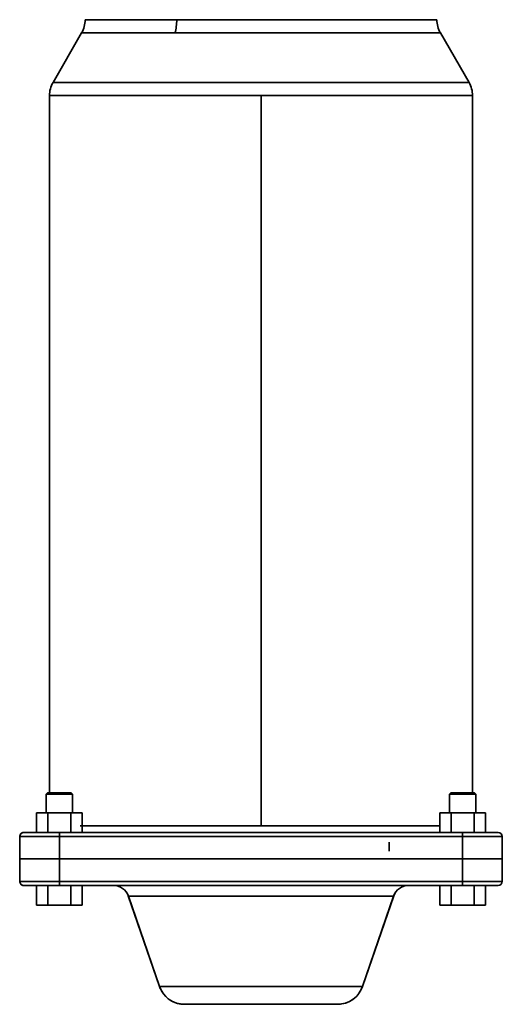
# Model space of a CAD drawing. Header units: inches. Extents: x 4301 to 6879, y 356 to 3146.
# Tile 3 of 16: x 5433 to 5798, y 356 to 1102. Entities that reach past the tile are written whole.
import ezdxf

# ---------------------------------------------------------------- set-up
doc = ezdxf.new("R2010")
doc.units = ezdxf.units.IN
doc.header["$MEASUREMENT"] = 0

msp = doc.modelspace()

# ---------------------------------------------------------------- linework, layer by layer
at = {"color": 7, "lineweight": 35}
for p, q in [((5551.64, 1101.76), (5482.41, 1101.76)), ((5615.41, 1101.76), (5551.64, 1101.76)), ((5748.41, 1101.76), (5615.41, 1101.76)), ((5479.73, 1091.76), (5458.09, 1054.28)), ((5550.36, 1091.76), (5479.73, 1091.76)), ((5479.73, 1091.76), (5550.36, 1091.76)), ((5751.09, 1091.76), (5550.36, 1091.76)), ((5550.36, 1091.76), (5751.09, 1091.76)), ((5772.73, 1054.28), (5751.09, 1091.76)), ((5751.09, 1091.76), (5772.73, 1054.28)), ((5772.73, 1054.28), (5458.09, 1054.28)), ((5458.09, 1054.28), (5772.73, 1054.28)), ((5455.41, 1044.28), (5615.41, 1044.28)), ((5615.41, 1044.28), (5455.41, 1044.28)), ((5455.41, 1044.28), (5455.41, 516.4)), ((5775.41, 1044.28), (5615.41, 1044.28)), ((5615.41, 491.4), (5615.41, 1044.28)), ((5615.41, 1044.28), (5775.41, 1044.28)), ((5615.41, 491.4), (5615.41, 1044.28)), ((5775.41, 1044.28), (5775.41, 516.4)), ((5472.91, 515.4), (5452.91, 515.4)), ((5452.91, 515.4), (5472.91, 515.4)), ((5777.91, 515.4), (5757.91, 515.4)), ((5757.91, 515.4), (5777.91, 515.4)), ((5767.91, 486.4), (5462.91, 486.4)), ((5767.91, 486.4), (5462.91, 486.4)), ((5478.58, 491.4), (5615.41, 491.4)), ((5480.23, 491.4), (5615.41, 491.4)), ((5615.41, 491.4), (5750.59, 491.4)), ((5615.41, 491.4), (5750.59, 491.4)), ((5462.91, 483.4), (5432.91, 483.4)), ((5432.91, 483.4), (5462.91, 483.4)), ((5767.91, 483.4), (5462.91, 483.4)), ((5462.91, 483.4), (5767.91, 483.4)), ((5797.91, 483.4), (5767.91, 483.4)), ((5767.91, 483.4), (5797.91, 483.4)), ((5462.91, 466.4), (5432.91, 466.4)), ((5432.91, 466.4), (5462.91, 466.4)), ((5767.91, 466.4), (5462.91, 466.4)), ((5462.91, 466.4), (5767.91, 466.4)), ((5462.91, 466.4), (5767.91, 466.4)), ((5767.91, 466.4), (5462.91, 466.4)), ((5797.91, 466.4), (5767.91, 466.4)), ((5767.91, 466.4), (5797.91, 466.4)), ((5462.91, 449.4), (5432.91, 449.4)), ((5432.91, 449.4), (5462.91, 449.4)), ((5767.91, 449.4), (5462.91, 449.4)), ((5462.91, 449.4), (5767.91, 449.4)), ((5767.91, 449.4), (5797.91, 449.4)), ((5767.91, 449.4), (5797.91, 449.4)), ((5767.91, 446.4), (5462.91, 446.4)), ((5767.91, 446.4), (5462.91, 446.4)), ((5503.74, 446.4), (5480.23, 446.4)), ((5503.74, 446.4), (5727.08, 446.4)), ((5750.59, 446.4), (5727.08, 446.4)), ((5794.91, 446.4), (5767.91, 446.4)), ((5538.64, 369.89), (5515.04, 438.43)), ((5538.64, 369.89), (5515.08, 438.31)), ((5515.08, 438.31), (5715.74, 438.31)), ((5715.74, 438.31), (5515.08, 438.31)), ((5515.08, 438.31), (5538.64, 369.89)), ((5715.77, 438.42), (5692.18, 369.89)), ((5715.74, 438.31), (5692.18, 369.89)), ((5692.18, 369.89), (5715.74, 438.31)), ((5538.64, 369.89), (5692.18, 369.89)), ((5692.18, 369.89), (5538.64, 369.89)), ((5673.27, 356.4), (5557.55, 356.4)), ((5673.27, 356.4), (5557.55, 356.4))]:
    msp.add_line(p, q, dxfattribs=at)
at = {"color": 7, "lineweight": 35, "ltscale": 0.035355}
for p, q in [((5453.91, 516.4), (5452.91, 515.4)), ((5452.91, 515.4), (5453.91, 516.4)), ((5472.91, 515.4), (5471.91, 516.4)), ((5471.91, 516.4), (5472.91, 515.4)), ((5758.91, 516.4), (5757.91, 515.4)), ((5757.91, 515.4), (5758.91, 516.4)), ((5777.91, 515.4), (5776.91, 516.4)), ((5776.91, 516.4), (5777.91, 515.4))]:
    msp.add_line(p, q, dxfattribs=at)
at = {"color": 7, "lineweight": 35, "ltscale": 0.35}
for p, q in [((5452.91, 501.4), (5452.91, 515.4)), ((5452.91, 515.4), (5452.91, 501.4)), ((5452.91, 501.4), (5452.91, 515.4)), ((5452.91, 515.4), (5452.91, 501.4)), ((5472.91, 515.4), (5472.91, 501.4)), ((5472.91, 515.4), (5472.91, 501.4)), ((5757.91, 501.4), (5757.91, 515.4)), ((5757.91, 515.4), (5757.91, 501.4)), ((5777.91, 515.4), (5777.91, 501.4)), ((5777.91, 515.4), (5777.91, 501.4))]:
    msp.add_line(p, q, dxfattribs=at)
at = {"color": 7, "lineweight": 35, "ltscale": 0.45}
for p, q in [((5471.91, 516.4), (5453.91, 516.4)), ((5776.91, 516.4), (5758.91, 516.4))]:
    msp.add_line(p, q, dxfattribs=at)
at = {"color": 7, "lineweight": 35, "ltscale": 0.004323}
for p, q in [((5453.91, 516.4), (5454.08, 516.4)), ((5471.74, 516.4), (5471.91, 516.4)), ((5758.91, 516.4), (5759.08, 516.4)), ((5776.74, 516.4), (5776.91, 516.4))]:
    msp.add_line(p, q, dxfattribs=at)
at = {"color": 7, "lineweight": 35, "ltscale": 0.012804}
for p, q in [((5454.08, 516.4), (5454.59, 516.4)), ((5471.22, 516.4), (5471.74, 516.4)), ((5759.08, 516.4), (5759.59, 516.4)), ((5776.22, 516.4), (5776.74, 516.4))]:
    msp.add_line(p, q, dxfattribs=at)
at = {"color": 7, "lineweight": 35, "ltscale": 0.020792}
for p, q in [((5454.59, 516.4), (5455.43, 516.4)), ((5470.39, 516.4), (5471.22, 516.4))]:
    msp.add_line(p, q, dxfattribs=at)
at = {"color": 7, "lineweight": 35, "ltscale": 0.027982}
for p, q in [((5455.43, 516.4), (5456.54, 516.4)), ((5469.27, 516.4), (5470.39, 516.4)), ((5760.43, 516.4), (5761.54, 516.4)), ((5774.27, 516.4), (5775.39, 516.4))]:
    msp.add_line(p, q, dxfattribs=at)
at = {"color": 7, "lineweight": 35, "ltscale": 0.034096}
for p, q in [((5456.54, 516.4), (5457.91, 516.4)), ((5467.91, 516.4), (5469.27, 516.4)), ((5761.54, 516.4), (5762.91, 516.4)), ((5772.91, 516.4), (5774.27, 516.4))]:
    msp.add_line(p, q, dxfattribs=at)
at = {"color": 7, "lineweight": 35, "ltscale": 0.038899}
for p, q in [((5457.91, 516.4), (5459.46, 516.4)), ((5466.35, 516.4), (5467.91, 516.4)), ((5762.91, 516.4), (5764.46, 516.4)), ((5771.35, 516.4), (5772.91, 516.4))]:
    msp.add_line(p, q, dxfattribs=at)
at = {"color": 7, "lineweight": 35, "ltscale": 0.042209}
for p, q in [((5459.46, 516.4), (5461.15, 516.4)), ((5464.66, 516.4), (5466.35, 516.4)), ((5764.46, 516.4), (5766.15, 516.4)), ((5769.66, 516.4), (5771.35, 516.4))]:
    msp.add_line(p, q, dxfattribs=at)
at = {"color": 7, "lineweight": 35, "ltscale": 0.043895}
for p, q in [((5461.15, 516.4), (5462.91, 516.4)), ((5462.91, 516.4), (5464.66, 516.4)), ((5766.15, 516.4), (5767.91, 516.4)), ((5767.91, 516.4), (5769.66, 516.4))]:
    msp.add_line(p, q, dxfattribs=at)
at = {"color": 7, "lineweight": 35, "ltscale": 0.020793}
for p, q in [((5759.59, 516.4), (5760.43, 516.4)), ((5775.39, 516.4), (5776.22, 516.4))]:
    msp.add_line(p, q, dxfattribs=at)
at = {"color": 7, "lineweight": 35, "ltscale": 0.216506}
for p, q in [((5445.59, 501.4), (5454.25, 501.4)), ((5454.25, 501.4), (5445.59, 501.4)), ((5471.57, 501.4), (5480.23, 501.4)), ((5480.23, 501.4), (5471.57, 501.4)), ((5454.25, 446.4), (5445.59, 446.4)), ((5454.25, 446.4), (5445.59, 446.4)), ((5480.23, 446.4), (5471.57, 446.4)), ((5480.23, 446.4), (5471.57, 446.4)), ((5454.25, 431.4), (5445.59, 431.4)), ((5454.25, 431.4), (5445.59, 431.4)), ((5445.59, 431.4), (5454.25, 431.4)), ((5454.25, 431.4), (5445.59, 431.4)), ((5445.59, 431.4), (5454.25, 431.4)), ((5480.23, 431.4), (5471.57, 431.4)), ((5480.23, 431.4), (5471.57, 431.4)), ((5471.57, 431.4), (5480.23, 431.4)), ((5480.23, 431.4), (5471.57, 431.4)), ((5471.57, 431.4), (5480.23, 431.4))]:
    msp.add_line(p, q, dxfattribs=at)
at = {"color": 7, "lineweight": 35, "ltscale": 0.375}
for p, q in [((5445.59, 501.4), (5445.59, 486.4)), ((5445.59, 486.4), (5445.59, 501.4)), ((5445.59, 501.4), (5445.59, 486.4)), ((5445.59, 486.4), (5445.59, 501.4)), ((5454.25, 486.4), (5454.25, 501.4)), ((5454.25, 501.4), (5454.25, 486.4)), ((5471.57, 486.4), (5471.57, 501.4)), ((5471.57, 501.4), (5471.57, 486.4)), ((5480.23, 486.4), (5480.23, 501.4)), ((5480.23, 501.4), (5480.23, 486.4)), ((5750.59, 501.4), (5750.59, 486.4)), ((5750.59, 486.4), (5750.59, 501.4)), ((5759.25, 486.4), (5759.25, 501.4)), ((5759.25, 501.4), (5759.25, 486.4)), ((5776.57, 486.4), (5776.57, 501.4)), ((5776.57, 501.4), (5776.57, 486.4)), ((5785.23, 486.4), (5785.23, 501.4)), ((5785.23, 501.4), (5785.23, 486.4)), ((5445.59, 431.4), (5445.59, 446.4)), ((5445.59, 446.4), (5445.59, 431.4)), ((5445.59, 431.4), (5445.59, 446.4)), ((5445.59, 446.4), (5445.59, 431.4)), ((5454.25, 446.4), (5454.25, 431.4)), ((5454.25, 431.4), (5454.25, 446.4)), ((5471.57, 446.4), (5471.57, 431.4)), ((5471.57, 431.4), (5471.57, 446.4)), ((5480.23, 446.4), (5480.23, 431.4)), ((5480.23, 431.4), (5480.23, 446.4)), ((5750.59, 431.4), (5750.59, 446.4)), ((5750.59, 446.4), (5750.59, 431.4)), ((5750.59, 431.4), (5750.59, 446.4)), ((5750.59, 446.4), (5750.59, 431.4)), ((5759.25, 446.4), (5759.25, 431.4)), ((5759.25, 431.4), (5759.25, 446.4)), ((5776.57, 446.4), (5776.57, 431.4)), ((5776.57, 431.4), (5776.57, 446.4)), ((5785.23, 446.4), (5785.23, 431.4)), ((5785.23, 431.4), (5785.23, 446.4))]:
    msp.add_line(p, q, dxfattribs=at)
at = {"color": 7, "lineweight": 35, "ltscale": 0.433012}
for p, q in [((5454.25, 501.4), (5471.57, 501.4)), ((5471.57, 501.4), (5454.25, 501.4)), ((5471.57, 446.4), (5454.25, 446.4)), ((5471.57, 446.4), (5454.25, 446.4)), ((5471.57, 431.4), (5454.25, 431.4)), ((5471.57, 431.4), (5454.25, 431.4)), ((5454.25, 431.4), (5471.57, 431.4)), ((5471.57, 431.4), (5454.25, 431.4)), ((5454.25, 431.4), (5471.57, 431.4))]:
    msp.add_line(p, q, dxfattribs=at)
at = {"color": 7, "lineweight": 35, "ltscale": 0.216505}
for p, q in [((5750.59, 501.4), (5759.25, 501.4)), ((5759.25, 501.4), (5750.59, 501.4)), ((5776.57, 501.4), (5785.23, 501.4)), ((5785.23, 501.4), (5776.57, 501.4)), ((5759.25, 446.4), (5750.59, 446.4)), ((5759.25, 446.4), (5750.59, 446.4)), ((5785.23, 446.4), (5776.57, 446.4)), ((5785.23, 446.4), (5776.57, 446.4)), ((5759.25, 431.4), (5750.59, 431.4)), ((5759.25, 431.4), (5750.59, 431.4)), ((5750.59, 431.4), (5759.25, 431.4)), ((5759.25, 431.4), (5750.59, 431.4)), ((5750.59, 431.4), (5759.25, 431.4)), ((5785.23, 431.4), (5776.57, 431.4)), ((5785.23, 431.4), (5776.57, 431.4)), ((5776.57, 431.4), (5785.23, 431.4)), ((5785.23, 431.4), (5776.57, 431.4)), ((5776.57, 431.4), (5785.23, 431.4))]:
    msp.add_line(p, q, dxfattribs=at)
at = {"color": 7, "lineweight": 35, "ltscale": 0.433014}
for p, q in [((5759.25, 501.4), (5776.57, 501.4)), ((5776.57, 501.4), (5759.25, 501.4)), ((5776.57, 446.4), (5759.25, 446.4)), ((5776.57, 446.4), (5759.25, 446.4)), ((5776.57, 431.4), (5759.25, 431.4)), ((5776.57, 431.4), (5759.25, 431.4)), ((5759.25, 431.4), (5776.57, 431.4)), ((5776.57, 431.4), (5759.25, 431.4)), ((5759.25, 431.4), (5776.57, 431.4))]:
    msp.add_line(p, q, dxfattribs=at)
at = {"color": 7, "lineweight": 35, "ltscale": 0.197703}
for p, q in [((5443.82, 486.4), (5435.91, 486.4)), ((5435.91, 446.4), (5443.82, 446.4))]:
    msp.add_line(p, q, dxfattribs=at)
at = {"color": 7, "lineweight": 35, "ltscale": 0.01183}
msp.add_line((5436.38, 486.4), (5435.91, 486.4), dxfattribs=at)
at = {"color": 7, "lineweight": 35, "ltscale": 0.036186}
msp.add_line((5437.83, 486.4), (5436.38, 486.4), dxfattribs=at)
at = {"color": 7, "lineweight": 35, "ltscale": 0.063274}
msp.add_line((5440.36, 486.4), (5437.83, 486.4), dxfattribs=at)
at = {"color": 7, "lineweight": 35, "ltscale": 0.086413}
msp.add_line((5443.82, 486.4), (5440.36, 486.4), dxfattribs=at)
at = {"color": 7, "lineweight": 35, "ltscale": 0.477297}
msp.add_line((5462.91, 486.4), (5443.82, 486.4), dxfattribs=at)
at = {"color": 7, "lineweight": 35, "ltscale": 0.102424}
msp.add_line((5447.91, 486.4), (5443.82, 486.4), dxfattribs=at)
at = {"color": 7, "lineweight": 35, "ltscale": 0.147589}
msp.add_line((5453.82, 486.4), (5447.91, 486.4), dxfattribs=at)
at = {"color": 7, "lineweight": 35, "ltscale": 0.103802}
msp.add_line((5457.97, 486.4), (5453.82, 486.4), dxfattribs=at)
at = {"color": 7, "lineweight": 35, "ltscale": 0.123482}
msp.add_line((5462.91, 486.4), (5457.97, 486.4), dxfattribs=at)
at = {"color": 7, "lineweight": 35, "ltscale": 0.075}
for p, q in [((5462.91, 483.4), (5462.91, 486.4)), ((5462.91, 486.4), (5462.91, 483.4)), ((5767.91, 486.4), (5767.91, 483.4)), ((5767.91, 483.4), (5767.91, 486.4)), ((5462.91, 449.4), (5462.91, 446.4)), ((5462.91, 446.4), (5462.91, 449.4)), ((5767.91, 446.4), (5767.91, 449.4)), ((5767.91, 446.4), (5767.91, 449.4))]:
    msp.add_line(p, q, dxfattribs=at)
at = {"color": 7, "lineweight": 35, "ltscale": 0.477298}
msp.add_line((5787, 486.4), (5767.91, 486.4), dxfattribs=at)
at = {"color": 7, "lineweight": 35, "ltscale": 0.125848}
msp.add_line((5772.94, 486.4), (5767.91, 486.4), dxfattribs=at)
at = {"color": 7, "lineweight": 35, "ltscale": 0.124199}
msp.add_line((5777.91, 486.4), (5772.94, 486.4), dxfattribs=at)
at = {"color": 7, "lineweight": 35, "ltscale": 0.121246}
msp.add_line((5782.76, 486.4), (5777.91, 486.4), dxfattribs=at)
at = {"color": 7, "lineweight": 35, "ltscale": 0.106004}
msp.add_line((5787, 486.4), (5782.76, 486.4), dxfattribs=at)
at = {"color": 7, "lineweight": 35, "ltscale": 0.197702}
for p, q in [((5794.91, 486.4), (5787, 486.4)), ((5794.91, 446.4), (5787, 446.4))]:
    msp.add_line(p, q, dxfattribs=at)
at = {"color": 7, "lineweight": 35, "ltscale": 0.084035}
msp.add_line((5790.36, 486.4), (5787, 486.4), dxfattribs=at)
at = {"color": 7, "lineweight": 35, "ltscale": 0.074251}
msp.add_line((5793.33, 486.4), (5790.36, 486.4), dxfattribs=at)
at = {"color": 7, "lineweight": 35, "ltscale": 0.028026}
msp.add_line((5794.45, 486.4), (5793.33, 486.4), dxfattribs=at)
at = {"color": 7, "lineweight": 35, "ltscale": 0.011391}
msp.add_line((5794.91, 486.4), (5794.45, 486.4), dxfattribs=at)
at = {"color": 7, "lineweight": 35, "ltscale": 0.425}
for p, q in [((5432.91, 466.4), (5432.91, 483.4)), ((5432.91, 466.4), (5432.91, 483.4)), ((5432.91, 466.4), (5432.91, 483.4)), ((5462.91, 466.4), (5462.91, 483.4)), ((5462.91, 483.4), (5462.91, 466.4)), ((5767.91, 483.4), (5767.91, 466.4)), ((5767.91, 466.4), (5767.91, 483.4)), ((5797.91, 483.4), (5797.91, 466.4)), ((5797.91, 483.4), (5797.91, 466.4)), ((5432.91, 449.4), (5432.91, 466.4)), ((5432.91, 449.4), (5432.91, 466.4)), ((5432.91, 466.4), (5432.91, 449.4)), ((5462.91, 449.4), (5462.91, 466.4)), ((5462.91, 466.4), (5462.91, 449.4)), ((5767.91, 449.4), (5767.91, 466.4)), ((5767.91, 466.4), (5767.91, 449.4)), ((5797.91, 466.4), (5797.91, 449.4)), ((5797.91, 466.4), (5797.91, 449.4))]:
    msp.add_line(p, q, dxfattribs=at)
at = {"color": 7, "lineweight": 35, "ltscale": 0.168443}
msp.add_line((5712.41, 479.14), (5712.41, 472.4), dxfattribs=at)
at = {"color": 7, "lineweight": 35, "ltscale": 0.003612}
for p, q in [((5432.91, 466.4), (5433.05, 466.4)), ((5797.76, 466.4), (5797.91, 466.4))]:
    msp.add_line(p, q, dxfattribs=at)
at = {"color": 7, "lineweight": 35, "ltscale": 0.014411}
msp.add_line((5433.48, 466.4), (5432.91, 466.4), dxfattribs=at)
at = {"color": 7, "lineweight": 35, "ltscale": 0.010799}
for p, q in [((5433.05, 466.4), (5433.48, 466.4)), ((5797.33, 466.4), (5797.76, 466.4))]:
    msp.add_line(p, q, dxfattribs=at)
at = {"color": 7, "lineweight": 35, "ltscale": 0.017884}
msp.add_line((5433.48, 466.4), (5434.2, 466.4), dxfattribs=at)
at = {"color": 7, "lineweight": 35, "ltscale": 0.04268}
for p, q in [((5435.19, 466.4), (5433.48, 466.4)), ((5797.33, 466.4), (5795.62, 466.4))]:
    msp.add_line(p, q, dxfattribs=at)
at = {"color": 7, "lineweight": 35, "ltscale": 0.024796}
for p, q in [((5434.2, 466.4), (5435.19, 466.4)), ((5795.62, 466.4), (5796.62, 466.4))]:
    msp.add_line(p, q, dxfattribs=at)
at = {"color": 7, "lineweight": 35, "ltscale": 0.031468}
for p, q in [((5435.19, 466.4), (5436.45, 466.4)), ((5794.37, 466.4), (5795.62, 466.4))]:
    msp.add_line(p, q, dxfattribs=at)
at = {"color": 7, "lineweight": 35, "ltscale": 0.069307}
for p, q in [((5437.96, 466.4), (5435.19, 466.4)), ((5795.62, 466.4), (5792.85, 466.4))]:
    msp.add_line(p, q, dxfattribs=at)
at = {"color": 7, "lineweight": 35, "ltscale": 0.037839}
for p, q in [((5436.45, 466.4), (5437.96, 466.4)), ((5792.85, 466.4), (5794.37, 466.4))]:
    msp.add_line(p, q, dxfattribs=at)
at = {"color": 7, "lineweight": 35, "ltscale": 0.043845}
for p, q in [((5437.96, 466.4), (5439.72, 466.4)), ((5791.1, 466.4), (5792.85, 466.4))]:
    msp.add_line(p, q, dxfattribs=at)
at = {"color": 7, "lineweight": 35, "ltscale": 0.093272}
for p, q in [((5441.7, 466.4), (5437.96, 466.4)), ((5792.85, 466.4), (5789.12, 466.4))]:
    msp.add_line(p, q, dxfattribs=at)
at = {"color": 7, "lineweight": 35, "ltscale": 0.049428}
for p, q in [((5439.72, 466.4), (5441.7, 466.4)), ((5789.12, 466.4), (5791.1, 466.4))]:
    msp.add_line(p, q, dxfattribs=at)
at = {"color": 7, "lineweight": 35, "ltscale": 0.054535}
for p, q in [((5441.7, 466.4), (5443.88, 466.4)), ((5786.94, 466.4), (5789.12, 466.4))]:
    msp.add_line(p, q, dxfattribs=at)
at = {"color": 7, "lineweight": 35, "ltscale": 0.113652}
for p, q in [((5446.24, 466.4), (5441.7, 466.4)), ((5789.12, 466.4), (5784.58, 466.4))]:
    msp.add_line(p, q, dxfattribs=at)
at = {"color": 7, "lineweight": 35, "ltscale": 0.059117}
for p, q in [((5443.88, 466.4), (5446.24, 466.4)), ((5784.58, 466.4), (5786.94, 466.4))]:
    msp.add_line(p, q, dxfattribs=at)
at = {"color": 7, "lineweight": 35, "ltscale": 0.06313}
for p, q in [((5446.24, 466.4), (5448.77, 466.4)), ((5782.05, 466.4), (5784.58, 466.4))]:
    msp.add_line(p, q, dxfattribs=at)
at = {"color": 7, "lineweight": 35, "ltscale": 0.129665}
msp.add_line((5451.43, 466.4), (5446.24, 466.4), dxfattribs=at)
at = {"color": 7, "lineweight": 35, "ltscale": 0.066535}
msp.add_line((5448.77, 466.4), (5451.43, 466.4), dxfattribs=at)
at = {"color": 7, "lineweight": 35, "ltscale": 0.069299}
msp.add_line((5451.43, 466.4), (5454.2, 466.4), dxfattribs=at)
at = {"color": 7, "lineweight": 35, "ltscale": 0.140694}
for p, q in [((5457.06, 466.4), (5451.43, 466.4)), ((5779.39, 466.4), (5773.76, 466.4))]:
    msp.add_line(p, q, dxfattribs=at)
at = {"color": 7, "lineweight": 35, "ltscale": 0.071396}
for p, q in [((5454.2, 466.4), (5457.06, 466.4)), ((5773.76, 466.4), (5776.62, 466.4))]:
    msp.add_line(p, q, dxfattribs=at)
at = {"color": 7, "lineweight": 35, "ltscale": 0.072805}
msp.add_line((5457.06, 466.4), (5459.97, 466.4), dxfattribs=at)
at = {"color": 7, "lineweight": 35, "ltscale": 0.146318}
for p, q in [((5462.91, 466.4), (5457.06, 466.4)), ((5773.76, 466.4), (5767.91, 466.4))]:
    msp.add_line(p, q, dxfattribs=at)
at = {"color": 7, "lineweight": 35, "ltscale": 0.073513}
msp.add_line((5459.97, 466.4), (5462.91, 466.4), dxfattribs=at)
at = {"color": 7, "lineweight": 35, "ltscale": 0.073514}
msp.add_line((5767.91, 466.4), (5770.85, 466.4), dxfattribs=at)
at = {"color": 7, "lineweight": 35, "ltscale": 0.072804}
msp.add_line((5770.85, 466.4), (5773.76, 466.4), dxfattribs=at)
at = {"color": 7, "lineweight": 35, "ltscale": 0.069298}
msp.add_line((5776.62, 466.4), (5779.39, 466.4), dxfattribs=at)
at = {"color": 7, "lineweight": 35, "ltscale": 0.066536}
msp.add_line((5779.39, 466.4), (5782.05, 466.4), dxfattribs=at)
at = {"color": 7, "lineweight": 35, "ltscale": 0.129666}
msp.add_line((5784.58, 466.4), (5779.39, 466.4), dxfattribs=at)
at = {"color": 7, "lineweight": 35, "ltscale": 0.017885}
msp.add_line((5796.62, 466.4), (5797.33, 466.4), dxfattribs=at)
at = {"color": 7, "lineweight": 35, "ltscale": 0.01441}
msp.add_line((5797.91, 466.4), (5797.33, 466.4), dxfattribs=at)
at = {"color": 7, "lineweight": 35, "ltscale": 0.002098}
msp.add_line((5435.99, 446.4), (5435.91, 446.4), dxfattribs=at)
at = {"color": 7, "lineweight": 35, "ltscale": 0.00325}
msp.add_line((5436.04, 446.4), (5435.91, 446.4), dxfattribs=at)
at = {"color": 7, "lineweight": 35, "ltscale": 0.00262}
msp.add_line((5436.1, 446.4), (5435.99, 446.4), dxfattribs=at)
at = {"color": 7, "lineweight": 35, "ltscale": 0.00972}
msp.add_line((5436.43, 446.4), (5436.04, 446.4), dxfattribs=at)
at = {"color": 7, "lineweight": 35, "ltscale": 0.028091}
msp.add_line((5437.22, 446.4), (5436.1, 446.4), dxfattribs=at)
at = {"color": 7, "lineweight": 35, "ltscale": 0.016095}
msp.add_line((5437.07, 446.4), (5436.43, 446.4), dxfattribs=at)
at = {"color": 7, "lineweight": 35, "ltscale": 0.022316}
msp.add_line((5437.96, 446.4), (5437.07, 446.4), dxfattribs=at)
at = {"color": 7, "lineweight": 35, "ltscale": 0.0233}
msp.add_line((5438.15, 446.4), (5437.22, 446.4), dxfattribs=at)
at = {"color": 7, "lineweight": 35, "ltscale": 0.028322}
msp.add_line((5439.1, 446.4), (5437.96, 446.4), dxfattribs=at)
at = {"color": 7, "lineweight": 35, "ltscale": 0.033254}
msp.add_line((5439.48, 446.4), (5438.15, 446.4), dxfattribs=at)
at = {"color": 7, "lineweight": 35, "ltscale": 0.034055}
msp.add_line((5440.46, 446.4), (5439.1, 446.4), dxfattribs=at)
at = {"color": 7, "lineweight": 35, "ltscale": 0.025993}
msp.add_line((5440.52, 446.4), (5439.48, 446.4), dxfattribs=at)
at = {"color": 7, "lineweight": 35, "ltscale": 0.03946}
msp.add_line((5442.04, 446.4), (5440.46, 446.4), dxfattribs=at)
at = {"color": 7, "lineweight": 35, "ltscale": 0.025299}
msp.add_line((5441.53, 446.4), (5440.52, 446.4), dxfattribs=at)
at = {"color": 7, "lineweight": 35, "ltscale": 0.027449}
msp.add_line((5442.63, 446.4), (5441.53, 446.4), dxfattribs=at)
at = {"color": 7, "lineweight": 35, "ltscale": 0.044485}
msp.add_line((5443.82, 446.4), (5442.04, 446.4), dxfattribs=at)
at = {"color": 7, "lineweight": 35, "ltscale": 0.029598}
msp.add_line((5443.82, 446.4), (5442.63, 446.4), dxfattribs=at)
at = {"color": 7, "lineweight": 35, "ltscale": 0.031551}
msp.add_line((5443.82, 446.4), (5445.08, 446.4), dxfattribs=at)
at = {"color": 7, "lineweight": 35, "ltscale": 0.044285}
msp.add_line((5445.59, 446.4), (5443.82, 446.4), dxfattribs=at)
at = {"color": 7, "lineweight": 35, "ltscale": 0.102155}
msp.add_line((5447.9, 446.4), (5443.82, 446.4), dxfattribs=at)
at = {"color": 7, "lineweight": 35, "ltscale": 0.033302}
msp.add_line((5445.08, 446.4), (5446.41, 446.4), dxfattribs=at)
at = {"color": 7, "lineweight": 35, "ltscale": 0.035054}
msp.add_line((5446.41, 446.4), (5447.81, 446.4), dxfattribs=at)
at = {"color": 7, "lineweight": 35, "ltscale": 0.04173}
msp.add_line((5447.81, 446.4), (5449.48, 446.4), dxfattribs=at)
at = {"color": 7, "lineweight": 35, "ltscale": 0.13435}
msp.add_line((5453.28, 446.4), (5447.9, 446.4), dxfattribs=at)
at = {"color": 7, "lineweight": 35, "ltscale": 0.066192}
msp.add_line((5449.48, 446.4), (5452.13, 446.4), dxfattribs=at)
at = {"color": 7, "lineweight": 35, "ltscale": 0.061563}
msp.add_line((5452.13, 446.4), (5454.59, 446.4), dxfattribs=at)
at = {"color": 7, "lineweight": 35, "ltscale": 0.117126}
msp.add_line((5457.96, 446.4), (5453.28, 446.4), dxfattribs=at)
at = {"color": 7, "lineweight": 35, "ltscale": 0.128178}
msp.add_line((5454.59, 446.4), (5459.72, 446.4), dxfattribs=at)
at = {"color": 7, "lineweight": 35, "ltscale": 0.123666}
msp.add_line((5462.91, 446.4), (5457.96, 446.4), dxfattribs=at)
at = {"color": 7, "lineweight": 35, "ltscale": 0.026485}
msp.add_line((5459.72, 446.4), (5460.78, 446.4), dxfattribs=at)
at = {"color": 7, "lineweight": 35, "ltscale": 0.053242}
msp.add_line((5460.78, 446.4), (5462.91, 446.4), dxfattribs=at)
at = {"color": 7, "lineweight": 35, "ltscale": 0.123039}
msp.add_line((5772.83, 446.4), (5767.91, 446.4), dxfattribs=at)
at = {"color": 7, "lineweight": 35, "ltscale": 0.012843}
msp.add_line((5785.74, 446.4), (5785.22, 446.4), dxfattribs=at)
at = {"color": 7, "lineweight": 35, "ltscale": 0.031552}
msp.add_line((5787, 446.4), (5785.74, 446.4), dxfattribs=at)
at = {"color": 7, "lineweight": 35, "ltscale": 0.046693}
msp.add_line((5788.88, 446.4), (5787.02, 446.4), dxfattribs=at)
at = {"color": 7, "lineweight": 35, "ltscale": 0.034552}
msp.add_line((5791.9, 446.4), (5790.52, 446.4), dxfattribs=at)
at = {"color": 7, "lineweight": 35, "ltscale": 0.02795}
msp.add_line((5793.02, 446.4), (5791.9, 446.4), dxfattribs=at)
at = {"color": 7, "lineweight": 35, "ltscale": 0.021278}
msp.add_line((5793.87, 446.4), (5793.02, 446.4), dxfattribs=at)
at = {"color": 7, "lineweight": 35, "ltscale": 0.014742}
msp.add_line((5794.46, 446.4), (5793.87, 446.4), dxfattribs=at)
at = {"color": 7, "lineweight": 35, "ltscale": 0.011229}
msp.add_line((5794.91, 446.4), (5794.46, 446.4), dxfattribs=at)
at = {"color": 7, "lineweight": 35, "ltscale": 0.0021}
msp.add_line((5515.05, 438.39), (5515.08, 438.31), dxfattribs=at)
at = {"color": 7, "lineweight": 35, "ltscale": 0.001611}
msp.add_line((5515.08, 438.31), (5515.06, 438.37), dxfattribs=at)
at = {"color": 7, "lineweight": 35, "ltscale": 0.007013}
msp.add_line((5557.55, 356.4), (5557.83, 356.4), dxfattribs=at)
at = {"color": 7, "lineweight": 35, "ltscale": 0.020891}
msp.add_line((5557.83, 356.4), (5558.67, 356.4), dxfattribs=at)
at = {"color": 7, "lineweight": 35, "ltscale": 0.034557}
msp.add_line((5558.67, 356.4), (5560.05, 356.4), dxfattribs=at)
at = {"color": 7, "lineweight": 35, "ltscale": 0.047878}
msp.add_line((5560.05, 356.4), (5561.96, 356.4), dxfattribs=at)
at = {"color": 7, "lineweight": 35, "ltscale": 0.060725}
msp.add_line((5561.96, 356.4), (5564.39, 356.4), dxfattribs=at)
at = {"color": 7, "lineweight": 35, "ltscale": 0.072984}
msp.add_line((5564.39, 356.4), (5567.31, 356.4), dxfattribs=at)
at = {"color": 7, "lineweight": 35, "ltscale": 0.084537}
msp.add_line((5567.31, 356.4), (5570.69, 356.4), dxfattribs=at)
at = {"color": 7, "lineweight": 35, "ltscale": 0.095279}
msp.add_line((5570.69, 356.4), (5574.5, 356.4), dxfattribs=at)
at = {"color": 7, "lineweight": 35, "ltscale": 0.10511}
msp.add_line((5574.5, 356.4), (5578.71, 356.4), dxfattribs=at)
at = {"color": 7, "lineweight": 35, "ltscale": 0.113939}
msp.add_line((5578.71, 356.4), (5583.27, 356.4), dxfattribs=at)
at = {"color": 7, "lineweight": 35, "ltscale": 0.121683}
msp.add_line((5583.27, 356.4), (5588.13, 356.4), dxfattribs=at)
at = {"color": 7, "lineweight": 35, "ltscale": 0.12827}
msp.add_line((5588.13, 356.4), (5593.26, 356.4), dxfattribs=at)
at = {"color": 7, "lineweight": 35, "ltscale": 0.133636}
msp.add_line((5593.26, 356.4), (5598.61, 356.4), dxfattribs=at)
at = {"color": 7, "lineweight": 35, "ltscale": 0.13773}
msp.add_line((5598.61, 356.4), (5604.12, 356.4), dxfattribs=at)
at = {"color": 7, "lineweight": 35, "ltscale": 0.140503}
msp.add_line((5604.12, 356.4), (5609.74, 356.4), dxfattribs=at)
at = {"color": 7, "lineweight": 35, "ltscale": 0.141901}
msp.add_line((5609.74, 356.4), (5615.42, 356.4), dxfattribs=at)
at = {"color": 7, "lineweight": 35, "ltscale": 0.141902}
msp.add_line((5615.42, 356.4), (5621.09, 356.4), dxfattribs=at)
at = {"color": 7, "lineweight": 35, "ltscale": 0.140506}
msp.add_line((5621.09, 356.4), (5626.71, 356.4), dxfattribs=at)
at = {"color": 7, "lineweight": 35, "ltscale": 0.137737}
msp.add_line((5626.71, 356.4), (5632.22, 356.4), dxfattribs=at)
at = {"color": 7, "lineweight": 35, "ltscale": 0.133635}
msp.add_line((5632.22, 356.4), (5637.57, 356.4), dxfattribs=at)
at = {"color": 7, "lineweight": 35, "ltscale": 0.128259}
msp.add_line((5637.57, 356.4), (5642.7, 356.4), dxfattribs=at)
at = {"color": 7, "lineweight": 35, "ltscale": 0.121664}
msp.add_line((5642.7, 356.4), (5647.56, 356.4), dxfattribs=at)
at = {"color": 7, "lineweight": 35, "ltscale": 0.113916}
msp.add_line((5647.56, 356.4), (5652.12, 356.4), dxfattribs=at)
at = {"color": 7, "lineweight": 35, "ltscale": 0.105083}
msp.add_line((5652.12, 356.4), (5656.32, 356.4), dxfattribs=at)
at = {"color": 7, "lineweight": 35, "ltscale": 0.095248}
msp.add_line((5656.32, 356.4), (5660.13, 356.4), dxfattribs=at)
at = {"color": 7, "lineweight": 35, "ltscale": 0.084505}
msp.add_line((5660.13, 356.4), (5663.51, 356.4), dxfattribs=at)
at = {"color": 7, "lineweight": 35, "ltscale": 0.072948}
msp.add_line((5663.51, 356.4), (5666.43, 356.4), dxfattribs=at)
at = {"color": 7, "lineweight": 35, "ltscale": 0.060687}
msp.add_line((5666.43, 356.4), (5668.86, 356.4), dxfattribs=at)
at = {"color": 7, "lineweight": 35, "ltscale": 0.047836}
msp.add_line((5668.86, 356.4), (5670.77, 356.4), dxfattribs=at)
at = {"color": 7, "lineweight": 35, "ltscale": 0.034515}
msp.add_line((5670.77, 356.4), (5672.15, 356.4), dxfattribs=at)
at = {"color": 7, "lineweight": 35, "ltscale": 0.020853}
msp.add_line((5672.15, 356.4), (5672.99, 356.4), dxfattribs=at)
at = {"color": 7, "lineweight": 35, "ltscale": 0.006975}
msp.add_line((5672.99, 356.4), (5673.27, 356.4), dxfattribs=at)
at = {"color": 7, "lineweight": 35}
for centre, radius, start, end in [((5462.41, 1101.76), 20, 329.99997, 359.99983), ((5768.41, 1101.76), 20, 180.00017, 210.00003), ((5475.41, 1044.28), 20, 150, 180.00001), ((5475.41, 1044.28), 20, 150, 180.00001), ((5755.41, 1044.28), 20, 0, 30), ((5755.41, 1044.28), 20, 0, 30), ((5435.91, 483.4), 3, 90, 179.99999), ((5435.91, 483.4), 3, 90, 180.00001), ((5794.91, 483.4), 3, 0, 90), ((5794.91, 483.4), 3, 0, 90), ((5435.91, 449.4), 3, 179.99999, 270), ((5435.91, 449.4), 3, 180.00001, 270), ((5435.91, 449.4), 3, 179.99999, 270), ((5794.91, 449.4), 3, 270, 0), ((5794.91, 449.4), 3, 270, 0), ((5794.91, 449.4), 3, 270.00037, 359.99912), ((5503.74, 434.4), 12, 19, 90), ((5503.74, 434.4), 12, 19.00001, 90), ((5503.74, 434.4), 12, 19, 90), ((5727.08, 434.4), 12, 90, 160.99999), ((5727.08, 434.4), 12, 90, 161), ((5727.08, 434.4), 12, 90, 160.78396), ((5727.08, 434.4), 12, 90, 160.83582), ((5503.28, 434.24), 12.48, 19.00004, 20.60642), ((5503.29, 434.25), 12.47, 19.00012, 20.568), ((5557.55, 376.4), 20, 199.00001, 269.99999), ((5557.55, 376.4), 20, 199, 270), ((5557.64, 376.44), 20.09, 199.03076, 204.54969), ((5557.55, 376.4), 20, 209.48404, 270.0006), ((5673.27, 376.4), 20, 270, 340.99999), ((5673.27, 376.4), 20, 270, 341), ((5673.16, 376.45), 20.11, 338.16581, 340.96782), ((5673.27, 376.4), 20, 270.00047, 323.35668)]:
    msp.add_arc(centre, radius, start, end, dxfattribs=at)
msp.add_ellipse((5542.05, 1101.76), major_axis=(0, -20.01), ratio=0.479527, start_param=1.04716, end_param=1.570628, dxfattribs=at)
msp.add_ellipse((5542.05, 1101.76), major_axis=(0, -20.01), ratio=0.479527, start_param=1.04716, end_param=1.570628, dxfattribs=at)

doc.saveas('drawing.dxf')
